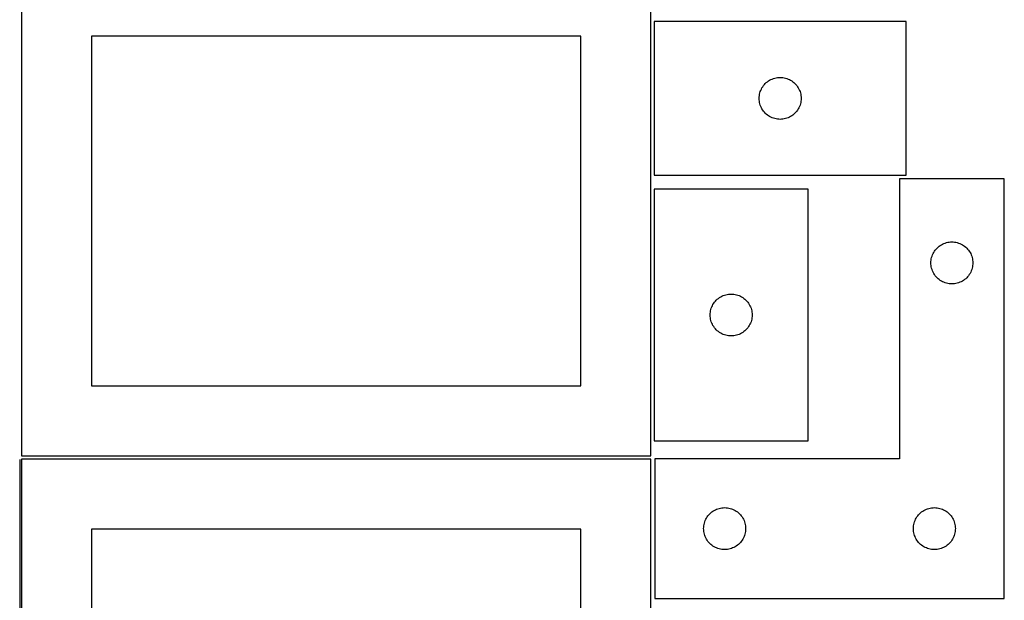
# Model space of a CAD drawing. Header units: millimetres. Extents: x 7 to 1243, y 7 to 2493.
# Tile 12 of 15: x 820 to 1243, y 1637 to 1886. Entities that reach past the tile are written whole.
import ezdxf

# ---------------------------------------------------------------- set-up
doc = ezdxf.new("R2010")
doc.units = ezdxf.units.MM
doc.layers.add('COMMON', color=5, linetype='CONTINUOUS', true_color=0x0000ff)
doc.layers.add('CUT', color=7, linetype='CONTINUOUS', true_color=0x000000)

msp = doc.modelspace()

# ---------------------------------------------------------------- linework, layer by layer
at = {"layer": 'COMMON'}
msp.add_line((820.333739, 1697.041937), (820.333739, 1487.167755), dxfattribs=at)
at = {"layer": 'CUT'}
for p, q in [((821.08374, 1908.688751), (821.08374, 1698.688751)), ((1091.08374, 1698.688751), (1091.08374, 1908.688751)), ((1200.619496, 1885.013706), (1092.619496, 1885.013706)), ((1092.619496, 1885.013706), (1092.619496, 1819.013706)), ((1200.619496, 1819.013706), (1200.619496, 1885.013706)), ((1061.08374, 1878.688751), (851.08374, 1878.688751)), ((851.08374, 1878.688751), (851.08374, 1728.688751)), ((1061.08374, 1728.688751), (1061.08374, 1878.688751)), ((1140.685384, 1858.780265), (1141.140643, 1859.153886)), ((1141.140643, 1859.153886), (1141.619364, 1859.496933)), ((1141.619364, 1859.496933), (1142.119496, 1859.807935)), ((1142.119496, 1859.807935), (1142.638898, 1860.085561)), ((1142.638898, 1860.085561), (1143.175345, 1860.328622)), ((1143.175345, 1860.328622), (1143.726541, 1860.536078)), ((1143.726541, 1860.536078), (1144.290125, 1860.707039)), ((1144.290125, 1860.707039), (1144.863683, 1860.840774)), ((1144.863683, 1860.840774), (1145.44476, 1860.93671)), ((1145.44476, 1860.93671), (1146.030868, 1860.994437)), ((1146.030868, 1860.994437), (1146.619496, 1861.013706)), ((1146.619496, 1861.013706), (1147.208124, 1860.994437)), ((1147.208124, 1860.994437), (1147.794232, 1860.93671)), ((1147.794232, 1860.93671), (1148.375309, 1860.840774)), ((1148.375309, 1860.840774), (1148.948868, 1860.707039)), ((1148.948868, 1860.707039), (1149.512451, 1860.536078)), ((1149.512451, 1860.536078), (1150.063647, 1860.328622)), ((1150.063647, 1860.328622), (1150.600094, 1860.085561)), ((1150.600094, 1860.085561), (1151.119496, 1859.807935)), ((1151.119496, 1859.807935), (1151.619628, 1859.496933)), ((1151.619628, 1859.496933), (1152.098349, 1859.153886)), ((1152.098349, 1859.153886), (1152.553608, 1858.780265)), ((1137.926164, 1854.343078), (1138.097125, 1854.906662)), ((1138.097125, 1854.906662), (1138.30458, 1855.457857)), ((1138.30458, 1855.457857), (1138.547641, 1855.994305)), ((1138.547641, 1855.994305), (1138.825268, 1856.513706)), ((1138.825268, 1856.513706), (1139.13627, 1857.013838)), ((1139.13627, 1857.013838), (1139.479316, 1857.492559)), ((1139.479316, 1857.492559), (1139.852938, 1857.947819)), ((1139.852938, 1857.947819), (1140.255535, 1858.377667)), ((1140.255535, 1858.377667), (1140.685384, 1858.780265)), ((1152.553608, 1858.780265), (1152.983457, 1858.377667)), ((1152.983457, 1858.377667), (1153.386054, 1857.947819)), ((1153.386054, 1857.947819), (1153.759676, 1857.492559)), ((1153.759676, 1857.492559), (1154.102723, 1857.013838)), ((1154.102723, 1857.013838), (1154.413725, 1856.513706)), ((1154.413725, 1856.513706), (1154.691351, 1855.994305)), ((1154.691351, 1855.994305), (1154.934412, 1855.457857)), ((1154.934412, 1855.457857), (1155.141867, 1854.906662)), ((1155.141867, 1854.906662), (1155.312829, 1854.343078)), ((1137.619496, 1852.013706), (1137.638766, 1852.602335)), ((1137.638766, 1851.425078), (1137.619496, 1852.013706)), ((1137.638766, 1852.602335), (1137.696492, 1853.188442)), ((1137.696492, 1850.838971), (1137.638766, 1851.425078)), ((1137.696492, 1853.188442), (1137.792429, 1853.769519)), ((1137.792429, 1850.257893), (1137.696492, 1850.838971)), ((1137.792429, 1853.769519), (1137.926164, 1854.343078)), ((1155.312829, 1854.343078), (1155.446564, 1853.769519)), ((1155.446564, 1853.769519), (1155.5425, 1853.188442)), ((1155.5425, 1850.838971), (1155.446564, 1850.257893)), ((1155.5425, 1853.188442), (1155.600226, 1852.602335)), ((1155.600226, 1851.425078), (1155.5425, 1850.838971)), ((1155.600226, 1852.602335), (1155.619496, 1852.013706)), ((1155.619496, 1852.013706), (1155.600226, 1851.425078)), ((1137.926164, 1849.684335), (1137.792429, 1850.257893)), ((1138.097125, 1849.120751), (1137.926164, 1849.684335)), ((1138.30458, 1848.569555), (1138.097125, 1849.120751)), ((1138.547641, 1848.033108), (1138.30458, 1848.569555)), ((1138.825268, 1847.513706), (1138.547641, 1848.033108)), ((1139.13627, 1847.013574), (1138.825268, 1847.513706)), ((1139.479316, 1846.534853), (1139.13627, 1847.013574)), ((1139.852938, 1846.079594), (1139.479316, 1846.534853)), ((1153.759676, 1846.534853), (1153.386054, 1846.079594)), ((1154.102723, 1847.013574), (1153.759676, 1846.534853)), ((1154.413725, 1847.513706), (1154.102723, 1847.013574)), ((1154.691351, 1848.033108), (1154.413725, 1847.513706)), ((1154.934412, 1848.569555), (1154.691351, 1848.033108)), ((1155.141867, 1849.120751), (1154.934412, 1848.569555)), ((1155.312829, 1849.684335), (1155.141867, 1849.120751)), ((1155.446564, 1850.257893), (1155.312829, 1849.684335)), ((1140.255535, 1845.649745), (1139.852938, 1846.079594)), ((1140.685384, 1845.247148), (1140.255535, 1845.649745)), ((1141.140643, 1844.873526), (1140.685384, 1845.247148)), ((1141.619364, 1844.53048), (1141.140643, 1844.873526)), ((1142.119496, 1844.219478), (1141.619364, 1844.53048)), ((1142.638898, 1843.941852), (1142.119496, 1844.219478)), ((1143.175345, 1843.698791), (1142.638898, 1843.941852)), ((1143.726541, 1843.491335), (1143.175345, 1843.698791)), ((1144.290125, 1843.320374), (1143.726541, 1843.491335)), ((1144.863683, 1843.186639), (1144.290125, 1843.320374)), ((1145.44476, 1843.090703), (1144.863683, 1843.186639)), ((1146.030868, 1843.032976), (1145.44476, 1843.090703)), ((1146.619496, 1843.013706), (1146.030868, 1843.032976)), ((1147.208124, 1843.032976), (1146.619496, 1843.013706)), ((1147.794232, 1843.090703), (1147.208124, 1843.032976)), ((1148.375309, 1843.186639), (1147.794232, 1843.090703)), ((1148.948868, 1843.320374), (1148.375309, 1843.186639)), ((1149.512451, 1843.491335), (1148.948868, 1843.320374)), ((1150.063647, 1843.698791), (1149.512451, 1843.491335)), ((1150.600094, 1843.941852), (1150.063647, 1843.698791)), ((1151.119496, 1844.219478), (1150.600094, 1843.941852)), ((1151.619628, 1844.53048), (1151.119496, 1844.219478)), ((1152.098349, 1844.873526), (1151.619628, 1844.53048)), ((1152.553608, 1845.247148), (1152.098349, 1844.873526)), ((1152.983457, 1845.649745), (1152.553608, 1845.247148)), ((1153.386054, 1846.079594), (1152.983457, 1845.649745)), ((1092.619496, 1819.013706), (1200.619496, 1819.013706)), ((1242.797873, 1817.432161), (1197.797873, 1817.432161)), ((1197.797873, 1817.432161), (1197.797873, 1697.432161)), ((1242.797873, 1637.432161), (1242.797873, 1817.432161)), ((1158.598593, 1813.088899), (1092.598593, 1813.088899)), ((1092.598593, 1813.088899), (1092.598593, 1705.088899)), ((1158.598593, 1705.088899), (1158.598593, 1813.088899)), ((1213.157693, 1786.911014), (1213.531315, 1787.366273)), ((1213.531315, 1787.366273), (1213.933912, 1787.796122)), ((1213.933912, 1787.796122), (1214.363761, 1788.198719)), ((1214.363761, 1788.198719), (1214.81902, 1788.572341)), ((1214.81902, 1788.572341), (1215.297741, 1788.915388)), ((1215.297741, 1788.915388), (1215.797873, 1789.22639)), ((1215.797873, 1789.22639), (1216.317275, 1789.504016)), ((1216.317275, 1789.504016), (1216.853722, 1789.747077)), ((1216.853722, 1789.747077), (1217.404918, 1789.954532)), ((1217.404918, 1789.954532), (1217.968501, 1790.125493)), ((1217.968501, 1790.125493), (1218.54206, 1790.259229)), ((1218.54206, 1790.259229), (1219.123137, 1790.355165)), ((1219.123137, 1790.355165), (1219.709245, 1790.412891)), ((1219.709245, 1790.412891), (1220.297873, 1790.432161)), ((1220.297873, 1790.432161), (1220.886501, 1790.412891)), ((1220.886501, 1790.412891), (1221.472609, 1790.355165)), ((1221.472609, 1790.355165), (1222.053686, 1790.259229)), ((1222.053686, 1790.259229), (1222.627244, 1790.125493)), ((1222.627244, 1790.125493), (1223.190828, 1789.954532)), ((1223.190828, 1789.954532), (1223.742024, 1789.747077)), ((1223.742024, 1789.747077), (1224.278471, 1789.504016)), ((1224.278471, 1789.504016), (1224.797873, 1789.22639)), ((1224.797873, 1789.22639), (1225.298005, 1788.915388)), ((1225.298005, 1788.915388), (1225.776726, 1788.572341)), ((1225.776726, 1788.572341), (1226.231985, 1788.198719)), ((1226.231985, 1788.198719), (1226.661834, 1787.796122)), ((1226.661834, 1787.796122), (1227.064431, 1787.366273)), ((1227.064431, 1787.366273), (1227.438053, 1786.911014)), ((1211.374869, 1782.606897), (1211.470805, 1783.187974)), ((1211.470805, 1783.187974), (1211.60454, 1783.761532)), ((1211.60454, 1783.761532), (1211.775502, 1784.325116)), ((1211.775502, 1784.325116), (1211.982957, 1784.876312)), ((1211.982957, 1784.876312), (1212.226018, 1785.412759)), ((1212.226018, 1785.412759), (1212.503644, 1785.932161)), ((1212.503644, 1785.932161), (1212.814646, 1786.432293)), ((1212.814646, 1786.432293), (1213.157693, 1786.911014)), ((1227.438053, 1786.911014), (1227.781099, 1786.432293)), ((1227.781099, 1786.432293), (1228.092101, 1785.932161)), ((1228.092101, 1785.932161), (1228.369728, 1785.412759)), ((1228.369728, 1785.412759), (1228.612789, 1784.876312)), ((1228.612789, 1784.876312), (1228.820244, 1784.325116)), ((1228.820244, 1784.325116), (1228.991205, 1783.761532)), ((1228.991205, 1783.761532), (1229.12494, 1783.187974)), ((1229.12494, 1783.187974), (1229.220877, 1782.606897)), ((1211.297873, 1781.432161), (1211.317143, 1782.020789)), ((1211.317143, 1780.843533), (1211.297873, 1781.432161)), ((1211.317143, 1782.020789), (1211.374869, 1782.606897)), ((1211.374869, 1780.257425), (1211.317143, 1780.843533)), ((1211.470805, 1779.676348), (1211.374869, 1780.257425)), ((1211.60454, 1779.10279), (1211.470805, 1779.676348)), ((1211.775502, 1778.539206), (1211.60454, 1779.10279)), ((1228.991205, 1779.10279), (1228.820244, 1778.539206)), ((1229.12494, 1779.676348), (1228.991205, 1779.10279)), ((1229.220877, 1780.257425), (1229.12494, 1779.676348)), ((1229.220877, 1782.606897), (1229.278603, 1782.020789)), ((1229.278603, 1780.843533), (1229.220877, 1780.257425)), ((1229.278603, 1782.020789), (1229.297873, 1781.432161)), ((1229.297873, 1781.432161), (1229.278603, 1780.843533)), ((1211.982957, 1777.98801), (1211.775502, 1778.539206)), ((1212.226018, 1777.451563), (1211.982957, 1777.98801)), ((1212.503644, 1776.932161), (1212.226018, 1777.451563)), ((1212.814646, 1776.432029), (1212.503644, 1776.932161)), ((1213.157693, 1775.953308), (1212.814646, 1776.432029)), ((1213.531315, 1775.498049), (1213.157693, 1775.953308)), ((1213.933912, 1775.0682), (1213.531315, 1775.498049)), ((1214.363761, 1774.665603), (1213.933912, 1775.0682)), ((1214.81902, 1774.291981), (1214.363761, 1774.665603)), ((1226.231985, 1774.665603), (1225.776726, 1774.291981)), ((1226.661834, 1775.0682), (1226.231985, 1774.665603)), ((1227.064431, 1775.498049), (1226.661834, 1775.0682)), ((1227.438053, 1775.953308), (1227.064431, 1775.498049)), ((1227.781099, 1776.432029), (1227.438053, 1775.953308)), ((1228.092101, 1776.932161), (1227.781099, 1776.432029)), ((1228.369728, 1777.451563), (1228.092101, 1776.932161)), ((1228.612789, 1777.98801), (1228.369728, 1777.451563)), ((1228.820244, 1778.539206), (1228.612789, 1777.98801)), ((1215.297741, 1773.948935), (1214.81902, 1774.291981)), ((1215.797873, 1773.637932), (1215.297741, 1773.948935)), ((1216.317275, 1773.360306), (1215.797873, 1773.637932)), ((1216.853722, 1773.117245), (1216.317275, 1773.360306)), ((1217.404918, 1772.90979), (1216.853722, 1773.117245)), ((1217.968501, 1772.738829), (1217.404918, 1772.90979)), ((1218.54206, 1772.605094), (1217.968501, 1772.738829)), ((1219.123137, 1772.509157), (1218.54206, 1772.605094)), ((1219.709245, 1772.451431), (1219.123137, 1772.509157)), ((1220.297873, 1772.432161), (1219.709245, 1772.451431)), ((1220.886501, 1772.451431), (1220.297873, 1772.432161)), ((1221.472609, 1772.509157), (1220.886501, 1772.451431)), ((1222.053686, 1772.605094), (1221.472609, 1772.509157)), ((1222.627244, 1772.738829), (1222.053686, 1772.605094)), ((1223.190828, 1772.90979), (1222.627244, 1772.738829)), ((1223.742024, 1773.117245), (1223.190828, 1772.90979)), ((1224.278471, 1773.360306), (1223.742024, 1773.117245)), ((1224.797873, 1773.637932), (1224.278471, 1773.360306)), ((1225.298005, 1773.948935), (1224.797873, 1773.637932)), ((1225.776726, 1774.291981), (1225.298005, 1773.948935)), ((1119.664481, 1765.855458), (1120.11974, 1766.229079)), ((1120.11974, 1766.229079), (1120.598461, 1766.572126)), ((1120.598461, 1766.572126), (1121.098593, 1766.883128)), ((1121.098593, 1766.883128), (1121.617995, 1767.160754)), ((1121.617995, 1767.160754), (1122.154442, 1767.403815)), ((1122.154442, 1767.403815), (1122.705638, 1767.61127)), ((1122.705638, 1767.61127), (1123.269222, 1767.782232)), ((1123.269222, 1767.782232), (1123.84278, 1767.915967)), ((1123.84278, 1767.915967), (1124.423857, 1768.011903)), ((1124.423857, 1768.011903), (1125.009965, 1768.06963)), ((1125.009965, 1768.06963), (1125.598593, 1768.088899)), ((1125.598593, 1768.088899), (1126.187221, 1768.06963)), ((1126.187221, 1768.06963), (1126.773329, 1768.011903)), ((1126.773329, 1768.011903), (1127.354406, 1767.915967)), ((1127.354406, 1767.915967), (1127.927964, 1767.782232)), ((1127.927964, 1767.782232), (1128.491548, 1767.61127)), ((1128.491548, 1767.61127), (1129.042744, 1767.403815)), ((1129.042744, 1767.403815), (1129.579191, 1767.160754)), ((1129.579191, 1767.160754), (1130.098593, 1766.883128)), ((1130.098593, 1766.883128), (1130.598725, 1766.572126)), ((1130.598725, 1766.572126), (1131.077446, 1766.229079)), ((1131.077446, 1766.229079), (1131.532705, 1765.855458)), ((1116.905261, 1761.418271), (1117.076222, 1761.981854)), ((1117.076222, 1761.981854), (1117.283677, 1762.53305)), ((1117.283677, 1762.53305), (1117.526738, 1763.069498)), ((1117.526738, 1763.069498), (1117.804364, 1763.588899)), ((1117.804364, 1763.588899), (1118.115367, 1764.089031)), ((1118.115367, 1764.089031), (1118.458413, 1764.567752)), ((1118.458413, 1764.567752), (1118.832035, 1765.023012)), ((1118.832035, 1765.023012), (1119.234632, 1765.45286)), ((1119.234632, 1765.45286), (1119.664481, 1765.855458)), ((1131.532705, 1765.855458), (1131.962554, 1765.45286)), ((1131.962554, 1765.45286), (1132.365151, 1765.023012)), ((1132.365151, 1765.023012), (1132.738773, 1764.567752)), ((1132.738773, 1764.567752), (1133.08182, 1764.089031)), ((1133.08182, 1764.089031), (1133.392822, 1763.588899)), ((1133.392822, 1763.588899), (1133.670448, 1763.069498)), ((1133.670448, 1763.069498), (1133.913509, 1762.53305)), ((1133.913509, 1762.53305), (1134.120964, 1761.981854)), ((1134.120964, 1761.981854), (1134.291926, 1761.418271)), ((1116.598593, 1759.088899), (1116.617863, 1759.677527)), ((1116.617863, 1758.500271), (1116.598593, 1759.088899)), ((1116.617863, 1759.677527), (1116.675589, 1760.263635)), ((1116.675589, 1757.914164), (1116.617863, 1758.500271)), ((1116.675589, 1760.263635), (1116.771526, 1760.844712)), ((1116.771526, 1757.333086), (1116.675589, 1757.914164)), ((1116.771526, 1760.844712), (1116.905261, 1761.418271)), ((1134.291926, 1761.418271), (1134.425661, 1760.844712)), ((1134.425661, 1760.844712), (1134.521597, 1760.263635)), ((1134.521597, 1757.914164), (1134.425661, 1757.333086)), ((1134.521597, 1760.263635), (1134.579323, 1759.677527)), ((1134.579323, 1758.500271), (1134.521597, 1757.914164)), ((1134.579323, 1759.677527), (1134.598593, 1759.088899)), ((1134.598593, 1759.088899), (1134.579323, 1758.500271)), ((1116.905261, 1756.759528), (1116.771526, 1757.333086)), ((1117.076222, 1756.195944), (1116.905261, 1756.759528)), ((1117.283677, 1755.644748), (1117.076222, 1756.195944)), ((1117.526738, 1755.108301), (1117.283677, 1755.644748)), ((1117.804364, 1754.588899), (1117.526738, 1755.108301)), ((1118.115367, 1754.088767), (1117.804364, 1754.588899)), ((1118.458413, 1753.610046), (1118.115367, 1754.088767)), ((1118.832035, 1753.154787), (1118.458413, 1753.610046)), ((1132.738773, 1753.610046), (1132.365151, 1753.154787)), ((1133.08182, 1754.088767), (1132.738773, 1753.610046)), ((1133.392822, 1754.588899), (1133.08182, 1754.088767)), ((1133.670448, 1755.108301), (1133.392822, 1754.588899)), ((1133.913509, 1755.644748), (1133.670448, 1755.108301)), ((1134.120964, 1756.195944), (1133.913509, 1755.644748)), ((1134.291926, 1756.759528), (1134.120964, 1756.195944)), ((1134.425661, 1757.333086), (1134.291926, 1756.759528)), ((1119.234632, 1752.724938), (1118.832035, 1753.154787)), ((1119.664481, 1752.322341), (1119.234632, 1752.724938)), ((1120.11974, 1751.948719), (1119.664481, 1752.322341)), ((1120.598461, 1751.605673), (1120.11974, 1751.948719)), ((1121.098593, 1751.294671), (1120.598461, 1751.605673)), ((1121.617995, 1751.017045), (1121.098593, 1751.294671)), ((1122.154442, 1750.773984), (1121.617995, 1751.017045)), ((1122.705638, 1750.566528), (1122.154442, 1750.773984)), ((1123.269222, 1750.395567), (1122.705638, 1750.566528)), ((1123.84278, 1750.261832), (1123.269222, 1750.395567)), ((1124.423857, 1750.165896), (1123.84278, 1750.261832)), ((1125.009965, 1750.108169), (1124.423857, 1750.165896)), ((1125.598593, 1750.088899), (1125.009965, 1750.108169)), ((1126.187221, 1750.108169), (1125.598593, 1750.088899)), ((1126.773329, 1750.165896), (1126.187221, 1750.108169)), ((1127.354406, 1750.261832), (1126.773329, 1750.165896)), ((1127.927964, 1750.395567), (1127.354406, 1750.261832)), ((1128.491548, 1750.566528), (1127.927964, 1750.395567)), ((1129.042744, 1750.773984), (1128.491548, 1750.566528)), ((1129.579191, 1751.017045), (1129.042744, 1750.773984)), ((1130.098593, 1751.294671), (1129.579191, 1751.017045)), ((1130.598725, 1751.605673), (1130.098593, 1751.294671)), ((1131.077446, 1751.948719), (1130.598725, 1751.605673)), ((1131.532705, 1752.322341), (1131.077446, 1751.948719)), ((1131.962554, 1752.724938), (1131.532705, 1752.322341)), ((1132.365151, 1753.154787), (1131.962554, 1752.724938)), ((851.08374, 1728.688751), (1061.08374, 1728.688751)), ((1092.598593, 1705.088899), (1158.598593, 1705.088899)), ((821.08374, 1698.688751), (1091.08374, 1698.688751)), ((1091.08374, 1697.167755), (821.08374, 1697.167755)), ((821.08374, 1697.167755), (821.08374, 1487.167755)), ((1091.08374, 1487.167755), (1091.08374, 1697.167755)), ((1197.797873, 1697.432161), (1092.797873, 1697.432161)), ((1092.797873, 1697.432161), (1092.797873, 1637.432161)), ((1115.657693, 1672.911014), (1116.031315, 1673.366273)), ((1116.031315, 1673.366273), (1116.433912, 1673.796122)), ((1116.433912, 1673.796122), (1116.863761, 1674.198719)), ((1116.863761, 1674.198719), (1117.31902, 1674.572341)), ((1117.31902, 1674.572341), (1117.797741, 1674.915388)), ((1117.797741, 1674.915388), (1118.297873, 1675.22639)), ((1118.297873, 1675.22639), (1118.817275, 1675.504016)), ((1118.817275, 1675.504016), (1119.353722, 1675.747077)), ((1119.353722, 1675.747077), (1119.904918, 1675.954532)), ((1119.904918, 1675.954532), (1120.468501, 1676.125493)), ((1120.468501, 1676.125493), (1121.04206, 1676.259229)), ((1121.04206, 1676.259229), (1121.623137, 1676.355165)), ((1121.623137, 1676.355165), (1122.209245, 1676.412891)), ((1122.209245, 1676.412891), (1122.797873, 1676.432161)), ((1122.797873, 1676.432161), (1123.386501, 1676.412891)), ((1123.386501, 1676.412891), (1123.972609, 1676.355165)), ((1123.972609, 1676.355165), (1124.553686, 1676.259229)), ((1124.553686, 1676.259229), (1125.127244, 1676.125493)), ((1125.127244, 1676.125493), (1125.690828, 1675.954532)), ((1125.690828, 1675.954532), (1126.242024, 1675.747077)), ((1126.242024, 1675.747077), (1126.778471, 1675.504016)), ((1126.778471, 1675.504016), (1127.297873, 1675.22639)), ((1127.297873, 1675.22639), (1127.798005, 1674.915388)), ((1127.798005, 1674.915388), (1128.276726, 1674.572341)), ((1128.276726, 1674.572341), (1128.731985, 1674.198719)), ((1128.731985, 1674.198719), (1129.161834, 1673.796122)), ((1129.161834, 1673.796122), (1129.564431, 1673.366273)), ((1129.564431, 1673.366273), (1129.938053, 1672.911014)), ((1205.657693, 1672.911014), (1206.031315, 1673.366273)), ((1206.031315, 1673.366273), (1206.433912, 1673.796122)), ((1206.433912, 1673.796122), (1206.863761, 1674.198719)), ((1206.863761, 1674.198719), (1207.31902, 1674.572341)), ((1207.31902, 1674.572341), (1207.797741, 1674.915388)), ((1207.797741, 1674.915388), (1208.297873, 1675.22639)), ((1208.297873, 1675.22639), (1208.817275, 1675.504016)), ((1208.817275, 1675.504016), (1209.353722, 1675.747077)), ((1209.353722, 1675.747077), (1209.904918, 1675.954532)), ((1209.904918, 1675.954532), (1210.468501, 1676.125493)), ((1210.468501, 1676.125493), (1211.04206, 1676.259229)), ((1211.04206, 1676.259229), (1211.623137, 1676.355165)), ((1211.623137, 1676.355165), (1212.209245, 1676.412891)), ((1212.209245, 1676.412891), (1212.797873, 1676.432161)), ((1212.797873, 1676.432161), (1213.386501, 1676.412891)), ((1213.386501, 1676.412891), (1213.972609, 1676.355165)), ((1213.972609, 1676.355165), (1214.553686, 1676.259229)), ((1214.553686, 1676.259229), (1215.127244, 1676.125493)), ((1215.127244, 1676.125493), (1215.690828, 1675.954532)), ((1215.690828, 1675.954532), (1216.242024, 1675.747077)), ((1216.242024, 1675.747077), (1216.778471, 1675.504016)), ((1216.778471, 1675.504016), (1217.297873, 1675.22639)), ((1217.297873, 1675.22639), (1217.798005, 1674.915388)), ((1217.798005, 1674.915388), (1218.276726, 1674.572341)), ((1218.276726, 1674.572341), (1218.731985, 1674.198719)), ((1218.731985, 1674.198719), (1219.161834, 1673.796122)), ((1219.161834, 1673.796122), (1219.564431, 1673.366273)), ((1219.564431, 1673.366273), (1219.938053, 1672.911014)), ((1113.874869, 1668.606897), (1113.970805, 1669.187974)), ((1113.970805, 1669.187974), (1114.10454, 1669.761532)), ((1114.10454, 1669.761532), (1114.275502, 1670.325116)), ((1114.275502, 1670.325116), (1114.482957, 1670.876312)), ((1114.482957, 1670.876312), (1114.726018, 1671.412759)), ((1114.726018, 1671.412759), (1115.003644, 1671.932161)), ((1115.003644, 1671.932161), (1115.314646, 1672.432293)), ((1115.314646, 1672.432293), (1115.657693, 1672.911014)), ((1129.938053, 1672.911014), (1130.281099, 1672.432293)), ((1130.281099, 1672.432293), (1130.592101, 1671.932161)), ((1130.592101, 1671.932161), (1130.869728, 1671.412759)), ((1130.869728, 1671.412759), (1131.112789, 1670.876312)), ((1131.112789, 1670.876312), (1131.320244, 1670.325116)), ((1131.320244, 1670.325116), (1131.491205, 1669.761532)), ((1131.491205, 1669.761532), (1131.62494, 1669.187974)), ((1131.62494, 1669.187974), (1131.720877, 1668.606897)), ((1203.874869, 1668.606897), (1203.970805, 1669.187974)), ((1203.970805, 1669.187974), (1204.10454, 1669.761532)), ((1204.10454, 1669.761532), (1204.275502, 1670.325116)), ((1204.275502, 1670.325116), (1204.482957, 1670.876312)), ((1204.482957, 1670.876312), (1204.726018, 1671.412759)), ((1204.726018, 1671.412759), (1205.003644, 1671.932161)), ((1205.003644, 1671.932161), (1205.314646, 1672.432293)), ((1205.314646, 1672.432293), (1205.657693, 1672.911014)), ((1219.938053, 1672.911014), (1220.281099, 1672.432293)), ((1220.281099, 1672.432293), (1220.592101, 1671.932161)), ((1220.592101, 1671.932161), (1220.869728, 1671.412759)), ((1220.869728, 1671.412759), (1221.112789, 1670.876312)), ((1221.112789, 1670.876312), (1221.320244, 1670.325116)), ((1221.320244, 1670.325116), (1221.491205, 1669.761532)), ((1221.491205, 1669.761532), (1221.62494, 1669.187974)), ((1221.62494, 1669.187974), (1221.720877, 1668.606897)), ((1061.08374, 1667.167755), (851.08374, 1667.167755)), ((851.08374, 1667.167755), (851.08374, 1517.167755)), ((1061.08374, 1517.167755), (1061.08374, 1667.167755)), ((1113.797873, 1667.432161), (1113.817143, 1668.020789)), ((1113.817143, 1666.843533), (1113.797873, 1667.432161)), ((1113.817143, 1668.020789), (1113.874869, 1668.606897)), ((1113.874869, 1666.257425), (1113.817143, 1666.843533)), ((1113.970805, 1665.676348), (1113.874869, 1666.257425)), ((1114.10454, 1665.10279), (1113.970805, 1665.676348)), ((1114.275502, 1664.539206), (1114.10454, 1665.10279)), ((1114.482957, 1663.98801), (1114.275502, 1664.539206)), ((1131.320244, 1664.539206), (1131.112789, 1663.98801)), ((1131.491205, 1665.10279), (1131.320244, 1664.539206)), ((1131.62494, 1665.676348), (1131.491205, 1665.10279)), ((1131.720877, 1666.257425), (1131.62494, 1665.676348)), ((1131.720877, 1668.606897), (1131.778603, 1668.020789)), ((1131.778603, 1666.843533), (1131.720877, 1666.257425)), ((1131.778603, 1668.020789), (1131.797873, 1667.432161)), ((1131.797873, 1667.432161), (1131.778603, 1666.843533)), ((1203.797873, 1667.432161), (1203.817143, 1668.020789)), ((1203.817143, 1666.843533), (1203.797873, 1667.432161)), ((1203.817143, 1668.020789), (1203.874869, 1668.606897)), ((1203.874869, 1666.257425), (1203.817143, 1666.843533)), ((1203.970805, 1665.676348), (1203.874869, 1666.257425)), ((1204.10454, 1665.10279), (1203.970805, 1665.676348)), ((1204.275502, 1664.539206), (1204.10454, 1665.10279)), ((1204.482957, 1663.98801), (1204.275502, 1664.539206)), ((1221.320244, 1664.539206), (1221.112789, 1663.98801)), ((1221.491205, 1665.10279), (1221.320244, 1664.539206)), ((1221.62494, 1665.676348), (1221.491205, 1665.10279)), ((1221.720877, 1666.257425), (1221.62494, 1665.676348)), ((1221.720877, 1668.606897), (1221.778603, 1668.020789)), ((1221.778603, 1666.843533), (1221.720877, 1666.257425)), ((1221.778603, 1668.020789), (1221.797873, 1667.432161)), ((1221.797873, 1667.432161), (1221.778603, 1666.843533)), ((1114.726018, 1663.451563), (1114.482957, 1663.98801)), ((1115.003644, 1662.932161), (1114.726018, 1663.451563)), ((1115.314646, 1662.432029), (1115.003644, 1662.932161)), ((1115.657693, 1661.953308), (1115.314646, 1662.432029)), ((1116.031315, 1661.498049), (1115.657693, 1661.953308)), ((1116.433912, 1661.0682), (1116.031315, 1661.498049)), ((1116.863761, 1660.665603), (1116.433912, 1661.0682)), ((1117.31902, 1660.291981), (1116.863761, 1660.665603)), ((1117.797741, 1659.948935), (1117.31902, 1660.291981)), ((1128.276726, 1660.291981), (1127.798005, 1659.948935)), ((1128.731985, 1660.665603), (1128.276726, 1660.291981)), ((1129.161834, 1661.0682), (1128.731985, 1660.665603)), ((1129.564431, 1661.498049), (1129.161834, 1661.0682)), ((1129.938053, 1661.953308), (1129.564431, 1661.498049)), ((1130.281099, 1662.432029), (1129.938053, 1661.953308)), ((1130.592101, 1662.932161), (1130.281099, 1662.432029)), ((1130.869728, 1663.451563), (1130.592101, 1662.932161)), ((1131.112789, 1663.98801), (1130.869728, 1663.451563)), ((1204.726018, 1663.451563), (1204.482957, 1663.98801)), ((1205.003644, 1662.932161), (1204.726018, 1663.451563)), ((1205.314646, 1662.432029), (1205.003644, 1662.932161)), ((1205.657693, 1661.953308), (1205.314646, 1662.432029)), ((1206.031315, 1661.498049), (1205.657693, 1661.953308)), ((1206.433912, 1661.0682), (1206.031315, 1661.498049)), ((1206.863761, 1660.665603), (1206.433912, 1661.0682)), ((1207.31902, 1660.291981), (1206.863761, 1660.665603)), ((1207.797741, 1659.948935), (1207.31902, 1660.291981)), ((1218.276726, 1660.291981), (1217.798005, 1659.948935)), ((1218.731985, 1660.665603), (1218.276726, 1660.291981)), ((1219.161834, 1661.0682), (1218.731985, 1660.665603)), ((1219.564431, 1661.498049), (1219.161834, 1661.0682)), ((1219.938053, 1661.953308), (1219.564431, 1661.498049)), ((1220.281099, 1662.432029), (1219.938053, 1661.953308)), ((1220.592101, 1662.932161), (1220.281099, 1662.432029)), ((1220.869728, 1663.451563), (1220.592101, 1662.932161)), ((1221.112789, 1663.98801), (1220.869728, 1663.451563)), ((1118.297873, 1659.637932), (1117.797741, 1659.948935)), ((1118.817275, 1659.360306), (1118.297873, 1659.637932)), ((1119.353722, 1659.117245), (1118.817275, 1659.360306)), ((1119.904918, 1658.90979), (1119.353722, 1659.117245)), ((1120.468501, 1658.738829), (1119.904918, 1658.90979)), ((1121.04206, 1658.605094), (1120.468501, 1658.738829)), ((1121.623137, 1658.509157), (1121.04206, 1658.605094)), ((1122.209245, 1658.451431), (1121.623137, 1658.509157)), ((1122.797873, 1658.432161), (1122.209245, 1658.451431)), ((1123.386501, 1658.451431), (1122.797873, 1658.432161)), ((1123.972609, 1658.509157), (1123.386501, 1658.451431)), ((1124.553686, 1658.605094), (1123.972609, 1658.509157)), ((1125.127244, 1658.738829), (1124.553686, 1658.605094)), ((1125.690828, 1658.90979), (1125.127244, 1658.738829)), ((1126.242024, 1659.117245), (1125.690828, 1658.90979)), ((1126.778471, 1659.360306), (1126.242024, 1659.117245)), ((1127.297873, 1659.637932), (1126.778471, 1659.360306)), ((1127.798005, 1659.948935), (1127.297873, 1659.637932)), ((1208.297873, 1659.637932), (1207.797741, 1659.948935)), ((1208.817275, 1659.360306), (1208.297873, 1659.637932)), ((1209.353722, 1659.117245), (1208.817275, 1659.360306)), ((1209.904918, 1658.90979), (1209.353722, 1659.117245)), ((1210.468501, 1658.738829), (1209.904918, 1658.90979)), ((1211.04206, 1658.605094), (1210.468501, 1658.738829)), ((1211.623137, 1658.509157), (1211.04206, 1658.605094)), ((1212.209245, 1658.451431), (1211.623137, 1658.509157)), ((1212.797873, 1658.432161), (1212.209245, 1658.451431)), ((1213.386501, 1658.451431), (1212.797873, 1658.432161)), ((1213.972609, 1658.509157), (1213.386501, 1658.451431)), ((1214.553686, 1658.605094), (1213.972609, 1658.509157)), ((1215.127244, 1658.738829), (1214.553686, 1658.605094)), ((1215.690828, 1658.90979), (1215.127244, 1658.738829)), ((1216.242024, 1659.117245), (1215.690828, 1658.90979)), ((1216.778471, 1659.360306), (1216.242024, 1659.117245)), ((1217.297873, 1659.637932), (1216.778471, 1659.360306)), ((1217.798005, 1659.948935), (1217.297873, 1659.637932)), ((1092.797873, 1637.432161), (1242.797873, 1637.432161))]:
    msp.add_line(p, q, dxfattribs=at)

doc.saveas('drawing.dxf')
